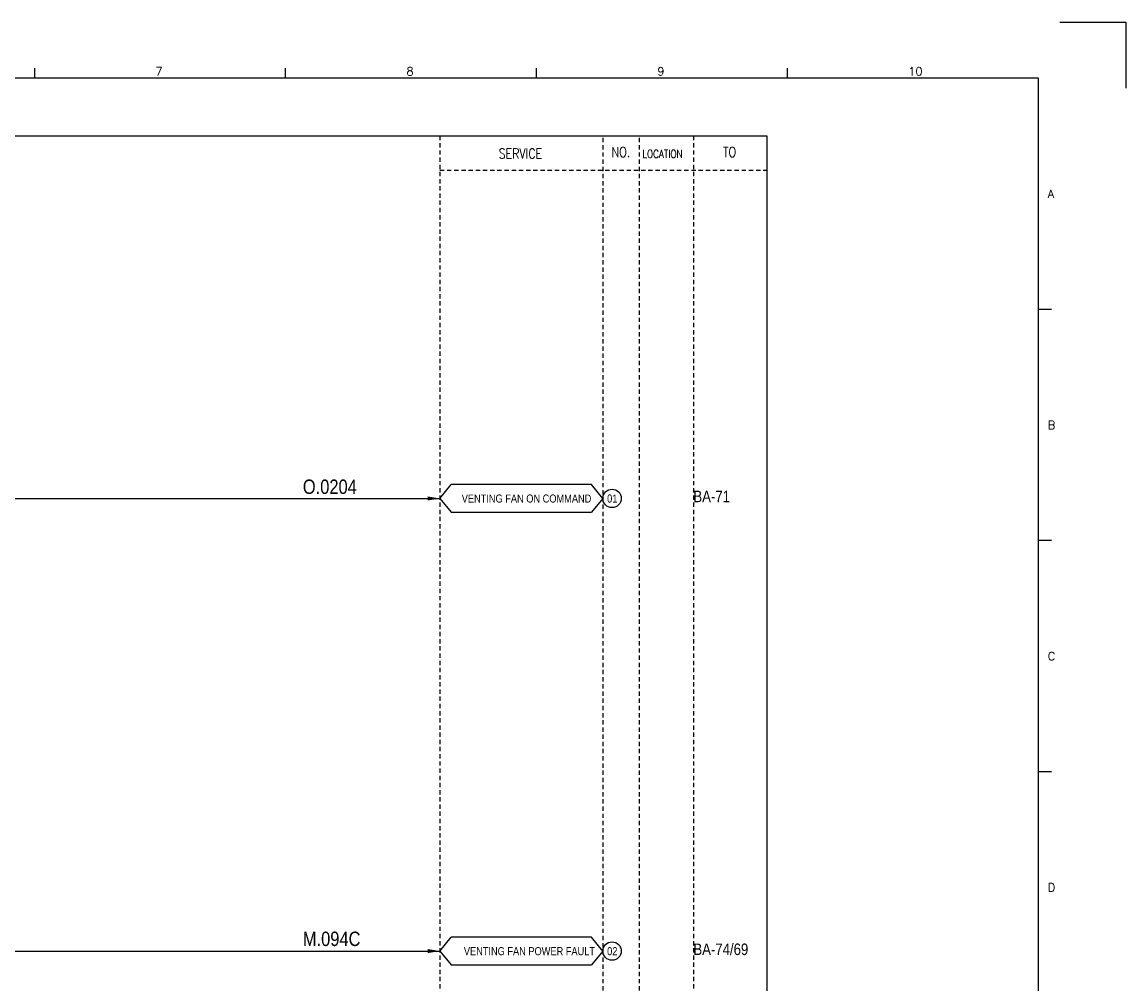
# Model space of a CAD drawing. Extents: x 3010 to 3976, y -172 to 511.
# Tile 4 of 4: x 3592 to 3976, y 176 to 511. Entities that reach past the tile are written whole.
import ezdxf
from ezdxf.enums import TextEntityAlignment as Align

# ---------------------------------------------------------------- set-up
doc = ezdxf.new("R2010")
doc.units = 0
doc.header["$MEASUREMENT"] = 0
doc.linetypes.add('HIDDEN', pattern=[4, 1.5, -1, 1.5])
doc.layers.get('0').update_dxf_attribs({"linetype": 'CONTINUOUS'})
doc.layers.get('Defpoints').update_dxf_attribs({"linetype": 'CONTINUOUS'})
for name, color, linetype in [('CON', 4, 'CONTINUOUS'), ('DCS', 7, 'CONTINUOUS'), ('HID', 2, 'HIDDEN'), ('圖框CON', 4, 'CONTINUOUS'), ('框線', 6, 'CONTINUOUS')]:
    doc.layers.add(name, color=color, linetype=linetype)
doc.styles.add('DAYUKP', font='complex', dxfattribs={"bigfont": 'DAYUKP.SHX'})
doc.styles.add('ROMANS', font='romans', dxfattribs={"width": 0.8})
doc.styles.add('style3', font='ARIALN.TTF')

# ---------------------------------------------------------------- blocks, each defined once
blk = doc.blocks.new('LEADER')
at = {"layer": 'CON'}
blk.add_solid([(0.85, -0.57), (0.85, -1.57), (3.85, -1.07)], dxfattribs=at)
blk = doc.blocks.new('1')
at = {"layer": 'Defpoints'}
blk.add_lwpolyline([(2189, 689.33), (2211.97, 689.33), (2211.97, 666.36)], dxfattribs=at)
at = {"layer": '圖框CON'}
for p, q in [((1832.37, 669.85), (1832.37, 673.29)), ((1919.66, 669.85), (1919.66, 673.29)), ((2006.95, 669.85), (2006.95, 673.29)), ((2094.24, 669.85), (2094.24, 673.29)), ((2186.14, 589.41), (2181.53, 589.41)), ((2186.14, 509.01), (2181.53, 509.01)), ((2186.14, 428.61), (2181.53, 428.61))]:
    blk.add_line(p, q, dxfattribs=at)
at = {"layer": '框線'}
for p, q in [((2181.53, 669.81), (1308.62, 669.81)), ((2181.53, 26.6), (2181.53, 669.81))]:
    blk.add_line(p, q, dxfattribs=at)
at = {"style": 'DAYUKP'}
for s, height, p in [('7', 2.87, (1874.39, 670.78)), ('8', 2.87, (1961.68, 670.78)), ('9', 2.87, (2048.97, 670.78)), ('10', 2.871, (2136.26, 670.78))]:
    blk.add_text(s, height=height, dxfattribs=at).set_placement(p)
for s, p in [('A', (2184.79, 629.6)), ('B', (2184.79, 549.2)), ('C', (2184.79, 468.8)), ('D', (2184.79, 388.39))]:
    blk.add_text(s, height=2.87, dxfattribs=at).set_placement(p, align=Align.MIDDLE_LEFT)

msp = doc.modelspace()

# ---------------------------------------------------------------- linework, layer by layer
at = {"layer": 'CON', "color": 6}
for p, q in [((3737.37, 344.98), (3741.27, 349.8)), ((3790.17, 349.8), (3741.27, 349.8)), ((3794.07, 344.98), (3790.17, 349.8)), ((3737.37, 344.98), (3741.27, 340.16)), ((3794.07, 344.98), (3790.17, 340.16)), ((3741.27, 340.16), (3790.17, 340.16)), ((3737.37, 187.56), (3741.27, 192.37)), ((3790.17, 192.37), (3741.27, 192.37)), ((3794.07, 187.56), (3790.17, 192.37)), ((3737.37, 187.56), (3741.27, 182.74)), ((3794.07, 187.56), (3790.17, 182.74)), ((3741.27, 182.74), (3790.17, 182.74))]:
    msp.add_line(p, q, dxfattribs=at)
at = {"layer": 'CON'}
for p, q in [((3564.91, 345), (3737.37, 344.98)), ((3557.76, 187.56), (3737.37, 187.56))]:
    msp.add_line(p, q, dxfattribs=at)
msp.add_lwpolyline([(3137.12, 471.04), (3851.12, 471.04), (3851.12, -28.76), (3137.12, -28.76)], close=True, dxfattribs=at)
for centre in [(3797.29, 344.98), (3797.29, 187.56)]:
    msp.add_circle(centre, 3.21, dxfattribs=at)
at = {"layer": 'HID'}
for p, q in [((3737.37, 471.04), (3737.37, -28.76)), ((3794.07, 470.34), (3794.07, -28.76)), ((3806.67, 470.34), (3806.67, -28.76)), ((3825.57, 471.04), (3825.57, -28.76)), ((3737.37, 459.14), (3851.12, 459.14))]:
    msp.add_line(p, q, dxfattribs=at)

# ---------------------------------------------------------------- block references
msp.add_blockref('1', (1764.07, -178.69))
at = {"layer": 'CON', "xscale": 1.4, "yscale": 1.4, "zscale": 1.4}
for p in [(3731.98, 346.47), (3731.98, 189.05)]:
    msp.add_blockref('LEADER', p, dxfattribs=at)

# ---------------------------------------------------------------- texts
at = {"layer": 'CON', "style": 'ROMANS', "width": 0.8}
for s, p in [('SERVICE', (3765.41, 464.91)), ('NO.', (3800.37, 465.44)), ('TO', (3838.17, 465.44))]:
    msp.add_text(s, height=3.5, dxfattribs=at).set_placement(p, align=Align.MIDDLE)
msp.add_text('LOCATION', height=2.8, dxfattribs=at).set_placement((3807.81, 462.54), align=Align.BOTTOM_LEFT)
at = {"layer": 'CON', "style": 'style3'}
for s, p in [('VENTING FAN ON COMMAND', (3744.99, 342.7)), ('01', (3795.57, 342.7)), ('VENTING FAN POWER FAULT', (3745.73, 185.28)), ('02', (3795.57, 185.28))]:
    msp.add_text(s, height=2.8, dxfattribs=at).set_placement(p, align=Align.BOTTOM_LEFT)
for s, p in [('BA-71', (3825.57, 343.67)), ('BA-74/69', (3825.57, 186.18))]:
    msp.add_text(s, height=4, dxfattribs=at).set_placement(p)
at = {"layer": 'DCS', "linetype": 'ByBlock', "style": 'style3'}
for s, p in [('O.0204', (3689.71, 346.55)), ('M.094C', (3689.71, 189.31))]:
    msp.add_text(s, height=5, dxfattribs=at).set_placement(p)

doc.saveas('drawing.dxf')
